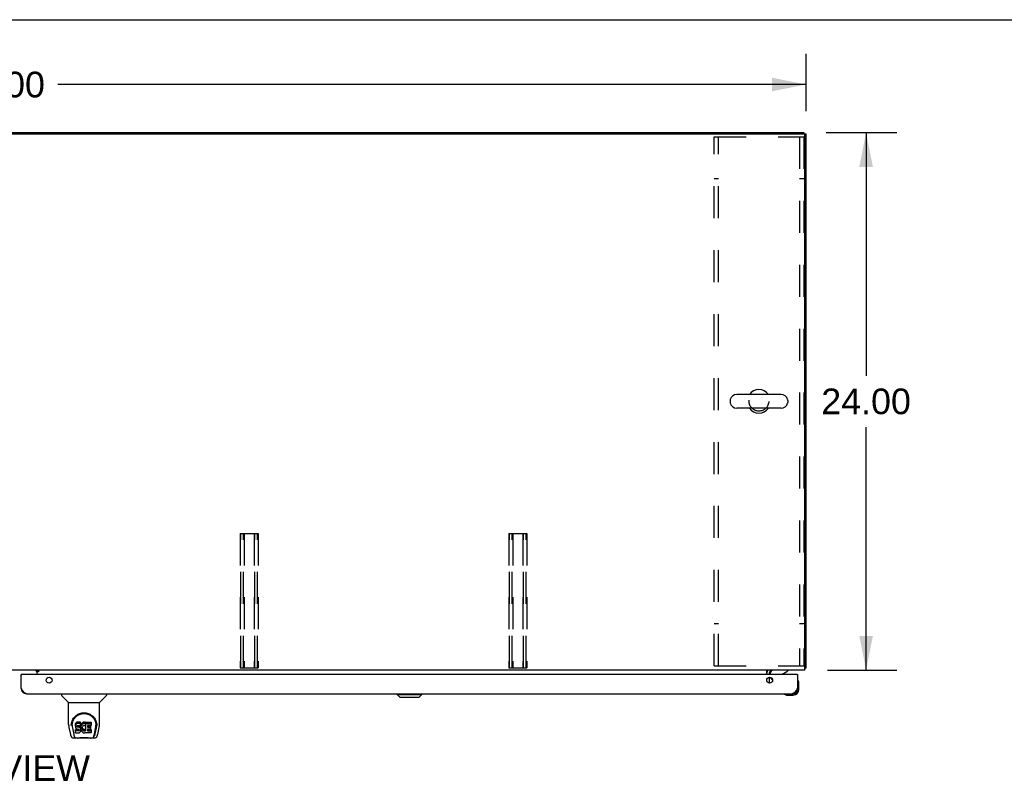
# Model space of a CAD drawing. Header units: inches. Extents: x 0 to 260, y 0 to 168.
# Tile 13 of 16: x 86 to 130, y 134 to 168. Entities that reach past the tile are written whole.
import ezdxf

# ---------------------------------------------------------------- set-up
doc = ezdxf.new("R2010")
doc.units = ezdxf.units.IN
doc.header["$LTSCALE"] = 14.28
doc.header["$MEASUREMENT"] = 0
doc.linetypes.add('HIDDEN', pattern=[0.2, 0.1, -0.1])
doc.layers.get('0').update_dxf_attribs({"linetype": 'CONTINUOUS'})
for name, color, linetype in [('02___PRT_ALL_AXES', 7, 'CONTINUOUS'), ('DEFAULT_2', 8, 'HIDDEN'), ('DIMENSIONS', 7, 'CONTINUOUS')]:
    doc.layers.add(name, color=color, linetype=linetype)
doc.styles.get("Standard").update_dxf_attribs({"font": 'arial.ttf'})
doc.dimstyles.new('DIMSTYLE_1', dxfattribs={"dimtxt": 1.145455, "dimasz": 1.527273, "dimexe": 0.09, "dimexo": 0.07, "dimgap": 0.0375, "dimtad": 0, "dimtih": 1, "dimtoh": 1, "dimzin": 4, "dimdsep": 46, "dimtxsty": 'Standard', "dimblk": '_FILLED', "dimblk1": '_FILLED', "dimblk2": '_FILLED', "dimcen": 0.09, "dimazin": 1, "dimtfac": 1, "dimtdec": 3, "dimtofl": 0, "dimtmove": 0, "dimatfit": 3, "dimldrblk": '_FILLED', "dimfxl": 1, "dimtolj": 1, "dimtzin": 4, "dimarcsym": 0})

# ---------------------------------------------------------------- blocks, each defined once
blk = doc.blocks.new('_FILLED')
at = {"color": 0, "linetype": 'ByBlock'}
blk.add_solid([(0, 0), (-1, 0.2), (-1, -0.2)], dxfattribs=at)
blk = doc.blocks.new('*D1')
at = {"layer": 'DIMENSIONS', "color": 2, "linetype": 'Continuous'}
for p, q in [((48.962, 163.796), (48.962, 166.479)), ((120.962, 163.91), (120.962, 166.479)), ((48.962, 165.105), (82.388, 165.105)), ((120.962, 165.105), (87.536, 165.105))]:
    blk.add_line(p, q, dxfattribs=at)
at = {"layer": 'DIMENSIONS', "color": 2, "linetype": 'Continuous', "xscale": 1.5272727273, "yscale": 1.5272727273, "zscale": 1.5272727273, "rotation": 180}
blk.add_blockref('_FILLED', (48.962, 165.105), dxfattribs=at)
at = {"layer": 'DIMENSIONS', "color": 2, "linetype": 'Continuous', "xscale": 1.5272727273, "yscale": 1.5272727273, "zscale": 1.5272727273}
blk.add_blockref('_FILLED', (120.962, 165.105), dxfattribs=at)
at = {"layer": 'DIMENSIONS', "color": 2, "linetype": 'Continuous', "insert": (84.962, 165.677), "char_height": 1.1455, "width": 4.0027, "attachment_point": 2, "line_spacing_factor": 0.9}
blk.add_mtext('72.00', dxfattribs=at)
blk = doc.blocks.new('*D19')
at = {"layer": 'DIMENSIONS', "color": 2, "linetype": 'Continuous'}
for p, q in [((121.865, 162.956), (125.018, 162.956)), ((123.644, 162.956), (123.644, 152.101)), ((123.644, 138.956), (123.644, 149.81)), ((121.919, 138.956), (125.018, 138.956))]:
    blk.add_line(p, q, dxfattribs=at)
at = {"layer": 'DIMENSIONS', "color": 2, "linetype": 'Continuous', "xscale": 1.5272727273, "yscale": 1.5272727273, "zscale": 1.5272727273}
for p, rotation in [((123.644, 162.956), 90), ((123.644, 138.956), 270)]:
    blk.add_blockref('_FILLED', p, dxfattribs=dict(at, rotation=rotation))
at = {"layer": 'DIMENSIONS', "color": 2, "linetype": 'Continuous', "insert": (123.644, 151.529), "char_height": 1.1455, "width": 4.0027, "attachment_point": 2, "line_spacing_factor": 0.9}
blk.add_mtext('24.00', dxfattribs=at)

msp = doc.modelspace()

# ---------------------------------------------------------------- linework, layer by layer
at = {"color": 7, "linetype": 'Continuous'}
for p, q in [((0, 168), (259.636, 168)), ((49.066, 162.956), (120.858, 162.956)), ((120.858, 162.956), (120.858, 162.904)), ((120.858, 162.904), (120.962, 162.904)), ((117.571, 150.999), (117.571, 150.912)), ((119.846, 151.262), (117.871, 151.262)), ((120.146, 150.999), (120.146, 150.912)), ((119.846, 150.65), (117.871, 150.65)), ((120.91, 139.06), (120.962, 139.06)), ((85.92, 138.752), (85.9, 138.752)), ((86.537, 138.945), (86.607, 138.875)), ((86.676, 138.921), (86.608, 138.921)), ((86.608, 138.876), (86.608, 138.921)), ((119.358, 138.752), (119.358, 138.799)), ((119.468, 138.525), (119.387, 138.605)), ((119.907, 138.779), (120.145, 138.917)), ((120.145, 138.956), (120.145, 138.917)), ((120.567, 138.752), (120.587, 138.752)), ((120.602, 138.486), (120.6, 138.493)), ((120.647, 138.357), (120.644, 138.395)), ((120.647, 138.101), (120.647, 138.357)), ((87.708, 137.898), (87.708, 137.835)), ((88.017, 137.51), (87.72, 137.808)), ((89.407, 137.51), (89.704, 137.808)), ((89.716, 137.898), (89.716, 137.835)), ((102.692, 137.858), (102.692, 137.898)), ((102.692, 137.858), (103.794, 137.858)), ((102.81, 137.74), (102.692, 137.858)), ((102.81, 137.74), (103.676, 137.74)), ((103.676, 137.74), (103.794, 137.858)), ((103.794, 137.858), (103.794, 137.898)), ((119.992, 137.884), (119.999, 137.883)), ((120.09, 137.841), (120.128, 137.838)), ((120.128, 137.838), (120.384, 137.838)), ((120.341, 137.898), (120.384, 137.898)), ((88.023, 137.504), (89.401, 137.504)), ((88.023, 136.532), (88.023, 137.504)), ((89.401, 136.533), (89.401, 137.504)), ((88.038, 136.389), (88.103, 136.084)), ((88.148, 136.563), (88.147, 136.5)), ((88.185, 136.49), (88.185, 136.467)), ((88.194, 136.369), (88.252, 136.076)), ((88.328, 136.536), (88.326, 136.512)), ((88.326, 136.445), (88.326, 136.512)), ((88.328, 136.469), (88.326, 136.445)), ((88.326, 136.445), (88.327, 136.421)), ((88.327, 136.421), (88.331, 136.398)), ((88.333, 136.559), (88.328, 136.536)), ((88.328, 136.469), (88.328, 136.536)), ((88.333, 136.492), (88.328, 136.469)), ((88.331, 136.398), (88.339, 136.376)), ((88.342, 136.582), (88.333, 136.559)), ((88.333, 136.492), (88.333, 136.559)), ((88.342, 136.515), (88.333, 136.492)), ((88.339, 136.376), (88.352, 136.355)), ((88.356, 136.601), (88.342, 136.582)), ((88.342, 136.515), (88.342, 136.582)), ((88.356, 136.534), (88.342, 136.515)), ((88.352, 136.355), (88.368, 136.338)), ((88.364, 136.609), (88.356, 136.601)), ((88.356, 136.534), (88.356, 136.601)), ((88.364, 136.542), (88.356, 136.534)), ((88.374, 136.616), (88.364, 136.609)), ((88.364, 136.542), (88.364, 136.609)), ((88.374, 136.549), (88.364, 136.542)), ((88.396, 136.625), (88.374, 136.616)), ((88.374, 136.549), (88.374, 136.616)), ((88.396, 136.559), (88.374, 136.549)), ((88.419, 136.633), (88.396, 136.625)), ((88.396, 136.559), (88.396, 136.625)), ((88.419, 136.566), (88.396, 136.559)), ((88.397, 136.434), (88.398, 136.449)), ((88.398, 136.426), (88.397, 136.434)), ((88.398, 136.449), (88.4, 136.464)), ((88.398, 136.426), (88.398, 136.449)), ((88.4, 136.419), (88.398, 136.426)), ((88.4, 136.464), (88.403, 136.47)), ((88.4, 136.419), (88.4, 136.464)), ((88.404, 136.413), (88.4, 136.419)), ((88.403, 136.47), (88.409, 136.475)), ((88.404, 136.413), (88.404, 136.472)), ((88.411, 136.408), (88.404, 136.413)), ((88.409, 136.475), (88.423, 136.48)), ((88.411, 136.475), (88.41, 136.476)), ((88.425, 136.471), (88.411, 136.475)), ((88.411, 136.408), (88.411, 136.475)), ((88.425, 136.404), (88.411, 136.408)), ((88.559, 136.633), (88.419, 136.633)), ((88.419, 136.566), (88.419, 136.633)), ((88.559, 136.566), (88.419, 136.566)), ((88.423, 136.48), (88.438, 136.481)), ((88.449, 136.472), (88.425, 136.471)), ((88.425, 136.404), (88.425, 136.471)), ((88.449, 136.405), (88.425, 136.404)), ((88.438, 136.481), (88.551, 136.481)), ((88.473, 136.471), (88.449, 136.472)), ((88.449, 136.405), (88.449, 136.472)), ((88.473, 136.404), (88.449, 136.405)), ((88.497, 136.466), (88.473, 136.471)), ((88.473, 136.404), (88.473, 136.471)), ((88.497, 136.399), (88.473, 136.404)), ((88.507, 136.461), (88.497, 136.466)), ((88.497, 136.399), (88.497, 136.466)), ((88.507, 136.394), (88.497, 136.399)), ((88.517, 136.454), (88.507, 136.461)), ((88.507, 136.394), (88.507, 136.461)), ((88.517, 136.387), (88.507, 136.394)), ((88.535, 136.437), (88.517, 136.454)), ((88.517, 136.387), (88.517, 136.454)), ((88.535, 136.37), (88.517, 136.387)), ((88.548, 136.417), (88.535, 136.437)), ((88.535, 136.37), (88.535, 136.437)), ((88.548, 136.35), (88.535, 136.37)), ((88.557, 136.395), (88.548, 136.417)), ((88.548, 136.35), (88.548, 136.417)), ((88.557, 136.328), (88.548, 136.35)), ((88.551, 136.481), (88.556, 136.481)), ((88.556, 136.481), (88.558, 136.487)), ((88.558, 136.391), (88.557, 136.395)), ((88.557, 136.328), (88.557, 136.395)), ((88.558, 136.487), (88.559, 136.499)), ((88.563, 136.469), (88.558, 136.424)), ((88.558, 136.358), (88.558, 136.424)), ((88.563, 136.402), (88.558, 136.358)), ((88.558, 136.358), (88.559, 136.335)), ((88.56, 136.59), (88.559, 136.633)), ((88.559, 136.566), (88.559, 136.633)), ((88.56, 136.523), (88.559, 136.566)), ((88.559, 136.499), (88.56, 136.523)), ((88.56, 136.523), (88.56, 136.59)), ((88.567, 136.491), (88.563, 136.469)), ((88.563, 136.402), (88.563, 136.469)), ((88.567, 136.424), (88.563, 136.402)), ((88.573, 136.512), (88.567, 136.491)), ((88.567, 136.424), (88.567, 136.491)), ((88.573, 136.445), (88.567, 136.424)), ((88.581, 136.533), (88.573, 136.512)), ((88.573, 136.445), (88.573, 136.512)), ((88.581, 136.466), (88.573, 136.445)), ((88.592, 136.552), (88.581, 136.533)), ((88.581, 136.466), (88.581, 136.533)), ((88.592, 136.485), (88.581, 136.466)), ((88.605, 136.57), (88.592, 136.552)), ((88.592, 136.485), (88.592, 136.552)), ((88.605, 136.504), (88.592, 136.485)), ((88.62, 136.587), (88.605, 136.57)), ((88.605, 136.504), (88.605, 136.57)), ((88.62, 136.52), (88.605, 136.504)), ((88.636, 136.602), (88.62, 136.587)), ((88.62, 136.52), (88.62, 136.587)), ((88.636, 136.536), (88.62, 136.52)), ((88.631, 136.4), (88.628, 136.373)), ((88.628, 136.373), (88.628, 136.346)), ((88.628, 136.346), (88.629, 136.333)), ((88.629, 136.333), (88.629, 136.373)), ((88.635, 136.413), (88.631, 136.4)), ((88.631, 136.393), (88.632, 136.387)), ((88.632, 136.387), (88.642, 136.362)), ((88.632, 136.32), (88.632, 136.387)), ((88.641, 136.425), (88.635, 136.413)), ((88.654, 136.615), (88.636, 136.602)), ((88.636, 136.536), (88.636, 136.602)), ((88.654, 136.549), (88.636, 136.536)), ((88.655, 136.448), (88.641, 136.425)), ((88.642, 136.362), (88.655, 136.339)), ((88.642, 136.296), (88.642, 136.362)), ((88.675, 136.624), (88.654, 136.615)), ((88.654, 136.549), (88.654, 136.615)), ((88.675, 136.557), (88.654, 136.549)), ((88.663, 136.458), (88.655, 136.448)), ((88.674, 136.466), (88.663, 136.458)), ((88.699, 136.476), (88.674, 136.466)), ((88.697, 136.629), (88.675, 136.624)), ((88.675, 136.557), (88.675, 136.624)), ((88.697, 136.562), (88.675, 136.557)), ((88.719, 136.631), (88.697, 136.629)), ((88.697, 136.562), (88.697, 136.629)), ((88.719, 136.565), (88.697, 136.562)), ((88.712, 136.479), (88.699, 136.476)), ((88.725, 136.479), (88.712, 136.479)), ((88.719, 136.631), (88.741, 136.631)), ((88.719, 136.565), (88.719, 136.631)), ((88.741, 136.564), (88.719, 136.565)), ((88.738, 136.476), (88.725, 136.479)), ((88.751, 136.471), (88.738, 136.476)), ((88.752, 136.629), (88.741, 136.631)), ((88.741, 136.564), (88.741, 136.631)), ((88.752, 136.562), (88.741, 136.564)), ((88.763, 136.626), (88.752, 136.629)), ((88.752, 136.562), (88.752, 136.629)), ((88.763, 136.559), (88.752, 136.562)), ((88.783, 136.542), (88.757, 136.474)), ((88.782, 136.614), (88.763, 136.626)), ((88.763, 136.559), (88.763, 136.626)), ((88.782, 136.547), (88.763, 136.559)), ((88.782, 136.614), (88.782, 136.547)), ((88.783, 136.61), (88.783, 136.543)), ((88.792, 136.631), (89.029, 136.631)), ((88.792, 136.239), (88.792, 136.631)), ((88.792, 136.564), (89.029, 136.564)), ((88.862, 136.476), (88.862, 136.409)), ((89.029, 136.481), (88.866, 136.481)), ((88.866, 136.471), (88.998, 136.471)), ((88.866, 136.404), (88.998, 136.404)), ((89.002, 136.467), (89.002, 136.327)), ((89.033, 136.626), (89.033, 136.485)), ((89.173, 136.076), (89.229, 136.366)), ((89.214, 136.112), (89.267, 136.382)), ((89.229, 136.366), (89.23, 136.37)), ((89.276, 136.563), (89.277, 136.5)), ((89.283, 136.477), (89.283, 136.478)), ((89.321, 136.084), (89.386, 136.389)), ((88.227, 135.929), (88.429, 135.929)), ((88.269, 136.008), (88.262, 136.008)), ((88.268, 136.012), (88.271, 136.002)), ((88.271, 136.002), (88.271, 136.002)), ((88.314, 135.929), (88.308, 135.929)), ((88.314, 135.929), (88.313, 135.929)), ((88.328, 136.159), (88.328, 136.301)), ((88.392, 136.306), (88.333, 136.306)), ((88.333, 136.239), (88.333, 136.306)), ((88.392, 136.239), (88.333, 136.239)), ((88.333, 136.155), (88.477, 136.155)), ((88.368, 136.338), (88.388, 136.325)), ((88.388, 136.325), (88.399, 136.321)), ((88.453, 136.306), (88.392, 136.306)), ((88.392, 136.239), (88.392, 136.306)), ((88.453, 136.24), (88.392, 136.239)), ((88.399, 136.321), (88.411, 136.319)), ((88.411, 136.319), (88.458, 136.318)), ((89.005, 135.917), (88.419, 135.917)), ((88.468, 136.308), (88.453, 136.306)), ((88.453, 136.24), (88.453, 136.306)), ((88.468, 136.241), (88.453, 136.24)), ((88.458, 136.318), (88.466, 136.318)), ((88.466, 136.318), (88.473, 136.315)), ((88.475, 136.311), (88.468, 136.308)), ((88.468, 136.241), (88.468, 136.308)), ((88.475, 136.244), (88.468, 136.241)), ((88.473, 136.315), (88.479, 136.311)), ((88.476, 136.313), (88.475, 136.311)), ((88.475, 136.244), (88.475, 136.311)), ((88.48, 136.249), (88.475, 136.244)), ((88.477, 136.155), (88.489, 136.156)), ((88.479, 136.311), (88.484, 136.305)), ((88.48, 136.249), (88.48, 136.309)), ((88.489, 136.261), (88.48, 136.249)), ((88.484, 136.305), (88.49, 136.291)), ((88.489, 136.261), (88.489, 136.293)), ((88.492, 136.268), (88.489, 136.261)), ((88.489, 136.156), (88.5, 136.16)), ((88.49, 136.291), (88.493, 136.276)), ((88.492, 136.268), (88.492, 136.281)), ((88.493, 136.276), (88.492, 136.268)), ((88.5, 136.16), (88.52, 136.174)), ((88.52, 136.174), (88.537, 136.191)), ((88.537, 136.191), (88.544, 136.201)), ((88.544, 136.201), (88.549, 136.212)), ((88.549, 136.212), (88.558, 136.234)), ((88.563, 136.305), (88.557, 136.328)), ((88.558, 136.234), (88.564, 136.257)), ((88.559, 136.335), (88.562, 136.313)), ((88.562, 136.313), (88.567, 136.291)), ((88.566, 136.281), (88.563, 136.305)), ((88.564, 136.257), (88.566, 136.281)), ((88.566, 136.281), (88.566, 136.296)), ((88.567, 136.291), (88.574, 136.27)), ((88.574, 136.27), (88.595, 136.231)), ((88.595, 136.231), (88.608, 136.213)), ((88.608, 136.213), (88.622, 136.196)), ((88.622, 136.196), (88.639, 136.181)), ((88.629, 136.333), (88.632, 136.32)), ((88.632, 136.32), (88.642, 136.296)), ((88.639, 136.181), (88.657, 136.167)), ((88.642, 136.296), (88.655, 136.272)), ((88.655, 136.339), (88.664, 136.329)), ((88.655, 136.272), (88.655, 136.339)), ((88.655, 136.272), (88.664, 136.262)), ((88.657, 136.167), (88.666, 136.162)), ((88.664, 136.329), (88.674, 136.32)), ((88.664, 136.262), (88.664, 136.329)), ((88.664, 136.262), (88.674, 136.253)), ((88.666, 136.162), (88.677, 136.159)), ((88.674, 136.32), (88.685, 136.313)), ((88.674, 136.253), (88.674, 136.32)), ((88.674, 136.253), (88.685, 136.246)), ((88.677, 136.159), (88.699, 136.153)), ((88.685, 136.313), (88.698, 136.308)), ((88.685, 136.246), (88.685, 136.313)), ((88.685, 136.246), (88.698, 136.241)), ((88.698, 136.308), (88.711, 136.306)), ((88.698, 136.241), (88.698, 136.308)), ((88.698, 136.241), (88.711, 136.239)), ((88.699, 136.153), (88.721, 136.15)), ((88.711, 136.306), (88.724, 136.305)), ((88.711, 136.239), (88.711, 136.306)), ((88.711, 136.239), (88.724, 136.238)), ((88.721, 136.15), (88.743, 136.154)), ((88.724, 136.305), (88.738, 136.307)), ((88.724, 136.238), (88.724, 136.305)), ((88.724, 136.238), (88.738, 136.24)), ((88.738, 136.307), (88.75, 136.311)), ((88.738, 136.24), (88.738, 136.307)), ((88.738, 136.24), (88.75, 136.244)), ((88.743, 136.154), (88.764, 136.16)), ((88.75, 136.311), (88.762, 136.317)), ((88.75, 136.244), (88.75, 136.311)), ((88.75, 136.244), (88.762, 136.25)), ((88.762, 136.317), (88.774, 136.324)), ((88.762, 136.25), (88.762, 136.317)), ((88.762, 136.25), (88.774, 136.257)), ((88.764, 136.16), (88.783, 136.172)), ((88.774, 136.324), (88.774, 136.257)), ((88.78, 136.323), (88.792, 136.306)), ((88.78, 136.256), (88.792, 136.239)), ((88.794, 136.172), (88.783, 136.172)), ((88.783, 136.172), (88.783, 136.172)), ((88.794, 136.159), (88.794, 136.172)), ((89.029, 136.155), (88.798, 136.155)), ((88.863, 136.318), (88.863, 136.24)), ((88.998, 136.322), (88.868, 136.322)), ((88.868, 136.302), (89.029, 136.302)), ((88.868, 136.236), (89.029, 136.236)), ((88.996, 135.929), (89.197, 135.929)), ((89.034, 136.298), (89.034, 136.159)), ((89.112, 135.929), (89.11, 135.929)), ((89.153, 136.002), (89.156, 136.012)), ((89.153, 136.002), (89.153, 136.002)), ((89.162, 136.008), (89.155, 136.008))]:
    msp.add_line(p, q, dxfattribs=at)
at = {"color": 3, "linetype": 'Continuous'}
for p, q in [((49.077, 162.904), (120.848, 162.904)), ((120.91, 138.956), (120.91, 162.841)), ((120.962, 139.06), (120.962, 162.904)), ((120.91, 138.956), (49.014, 138.956)), ((85.9, 138.144), (85.9, 138.752)), ((120.567, 138.752), (85.92, 138.752)), ((86.608, 138.945), (86.437, 138.945)), ((86.608, 138.926), (86.608, 138.956)), ((86.608, 138.926), (86.676, 138.926)), ((86.676, 138.876), (86.608, 138.876)), ((86.608, 138.876), (86.608, 138.752)), ((86.676, 138.926), (86.676, 138.876)), ((119.212, 138.752), (119.212, 138.956)), ((119.212, 138.456), (119.212, 138.547)), ((119.316, 138.813), (119.316, 138.752)), ((119.316, 138.633), (119.316, 138.371)), ((120.587, 138.752), (120.587, 138.144)), ((86.146, 137.898), (120.341, 137.898))]:
    msp.add_line(p, q, dxfattribs=at)
for points in [[(120.91, 139.04), (120.91, 139.04), (120.914, 139.041), (120.918, 139.042), (120.923, 139.043), (120.927, 139.044)], [(120.927, 139.044), (120.934, 139.046), (120.938, 139.046), (120.941, 139.047), (120.944, 139.048), (120.947, 139.049), (120.95, 139.049), (120.953, 139.05), (120.955, 139.051), (120.957, 139.052), (120.959, 139.053), (120.96, 139.054), (120.961, 139.056), (120.961, 139.057), (120.962, 139.058), (120.962, 139.06)], [(86.146, 137.898), (86.136, 137.898), (86.126, 137.9), (86.115, 137.903), (86.105, 137.906), (86.095, 137.911), (86.084, 137.917), (86.074, 137.923), (86.064, 137.931), (86.054, 137.939), (86.043, 137.949), (86.033, 137.959), (86.023, 137.97), (86.013, 137.982), (86.002, 137.994), (85.992, 138.007), (85.982, 138.021), (85.971, 138.035), (85.961, 138.05), (85.951, 138.065), (85.941, 138.08), (85.93, 138.096), (85.92, 138.112), (85.91, 138.128), (85.9, 138.144)], [(120.587, 138.144), (120.577, 138.128), (120.567, 138.112), (120.556, 138.096), (120.546, 138.08), (120.536, 138.065), (120.525, 138.05), (120.515, 138.035), (120.505, 138.021), (120.495, 138.007), (120.484, 137.994), (120.474, 137.982), (120.464, 137.97), (120.454, 137.959), (120.443, 137.949), (120.433, 137.939), (120.423, 137.931), (120.412, 137.923), (120.402, 137.917), (120.392, 137.911), (120.382, 137.906), (120.371, 137.903), (120.361, 137.9), (120.351, 137.898), (120.341, 137.898)]]:
    msp.add_lwpolyline(points, dxfattribs=at)
at = {"color": 7, "linetype": 'Continuous'}
for points in [[(88.141, 136.49), (88.144, 136.533), (88.151, 136.585), (88.163, 136.634), (88.178, 136.68), (88.197, 136.723), (88.218, 136.764), (88.243, 136.802), (88.27, 136.838), (88.299, 136.872), (88.331, 136.903), (88.366, 136.931), (88.402, 136.957), (88.441, 136.98), (88.482, 137), (88.525, 137.017), (88.57, 137.03), (88.616, 137.04), (88.663, 137.046), (88.71, 137.048), (88.758, 137.046), (88.804, 137.04), (88.85, 137.031), (88.895, 137.018), (88.938, 137.001), (88.979, 136.982), (89.018, 136.959), (89.055, 136.933), (89.09, 136.905), (89.122, 136.875), (89.152, 136.841), (89.179, 136.806), (89.204, 136.767), (89.225, 136.727), (89.244, 136.684), (89.26, 136.638), (89.272, 136.59), (89.28, 136.538), (89.283, 136.49)], [(88.185, 136.49), (88.186, 136.51), (88.187, 136.535), (88.19, 136.559), (88.193, 136.583), (88.198, 136.606), (88.204, 136.629), (88.211, 136.652), (88.218, 136.674), (88.227, 136.696), (88.236, 136.717), (88.246, 136.737), (88.257, 136.757), (88.269, 136.775), (88.281, 136.793), (88.294, 136.811), (88.307, 136.827), (88.321, 136.843), (88.335, 136.858), (88.349, 136.872), (88.364, 136.886), (88.379, 136.898), (88.394, 136.91), (88.409, 136.922), (88.425, 136.932), (88.441, 136.942), (88.457, 136.951), (88.472, 136.96)], [(88.472, 136.96), (88.488, 136.967), (88.504, 136.975), (88.52, 136.981), (88.536, 136.987), (88.552, 136.992), (88.568, 136.997), (88.584, 137.001), (88.6, 137.005), (88.616, 137.008), (88.632, 137.011), (88.648, 137.013), (88.664, 137.015), (88.679, 137.016), (88.695, 137.017), (88.711, 137.017), (88.727, 137.017), (88.743, 137.016), (88.759, 137.015), (88.775, 137.013), (88.791, 137.011), (88.807, 137.009), (88.823, 137.005), (88.839, 137.002), (88.855, 136.998), (88.871, 136.993), (88.887, 136.987), (88.903, 136.981), (88.919, 136.975), (88.935, 136.968)], [(88.935, 136.968), (88.951, 136.96), (88.967, 136.952), (88.983, 136.943), (88.998, 136.933), (89.014, 136.922), (89.029, 136.911), (89.044, 136.899), (89.059, 136.886), (89.074, 136.873), (89.089, 136.859), (89.103, 136.844), (89.117, 136.828), (89.13, 136.811), (89.143, 136.794), (89.155, 136.776), (89.167, 136.757), (89.178, 136.737), (89.188, 136.717), (89.197, 136.696), (89.206, 136.674), (89.213, 136.652), (89.22, 136.63), (89.226, 136.606), (89.231, 136.583), (89.234, 136.559), (89.237, 136.535), (89.239, 136.511), (89.239, 136.49)], [(88.023, 136.532), (88.024, 136.505), (88.027, 136.463), (88.032, 136.421), (88.038, 136.389)], [(88.141, 136.477), (88.141, 136.482), (88.141, 136.49)], [(88.185, 136.467), (88.185, 136.451), (88.187, 136.423), (88.19, 136.394), (88.194, 136.369)], [(89.23, 136.37), (89.231, 136.373), (89.231, 136.376), (89.232, 136.379), (89.232, 136.382), (89.233, 136.385), (89.233, 136.389), (89.234, 136.392), (89.234, 136.396), (89.235, 136.399), (89.235, 136.403), (89.235, 136.407), (89.236, 136.41), (89.236, 136.414), (89.237, 136.418), (89.237, 136.423), (89.237, 136.427), (89.238, 136.431), (89.238, 136.436), (89.238, 136.44), (89.239, 136.445), (89.239, 136.45), (89.239, 136.455), (89.239, 136.46), (89.239, 136.465), (89.239, 136.49)], [(89.283, 136.49), (89.283, 136.483), (89.283, 136.478)], [(89.386, 136.389), (89.392, 136.42), (89.397, 136.463), (89.4, 136.505), (89.401, 136.533)], [(88.103, 136.084), (88.107, 136.069), (88.112, 136.048), (88.118, 136.029), (88.124, 136.013), (88.131, 135.998), (88.138, 135.985), (88.147, 135.973), (88.156, 135.961), (88.167, 135.951), (88.179, 135.943), (88.193, 135.936), (88.208, 135.931), (88.223, 135.929), (88.227, 135.929)], [(88.252, 136.076), (88.254, 136.065), (88.257, 136.051), (88.26, 136.038), (88.264, 136.025), (88.268, 136.012)], [(88.271, 136.002), (88.277, 135.989), (88.283, 135.977), (88.289, 135.966), (88.296, 135.957), (88.303, 135.949), (88.311, 135.942), (88.32, 135.936), (88.33, 135.932), (88.34, 135.93), (88.348, 135.929)], [(88.333, 136.306), (88.332, 136.306), (88.332, 136.305), (88.332, 136.305), (88.331, 136.305), (88.331, 136.305), (88.33, 136.305), (88.33, 136.304), (88.33, 136.304), (88.329, 136.304), (88.329, 136.303), (88.329, 136.303), (88.329, 136.302), (88.328, 136.302), (88.328, 136.301)], [(88.333, 136.239), (88.332, 136.239), (88.332, 136.239), (88.332, 136.239), (88.331, 136.238), (88.331, 136.238), (88.33, 136.238), (88.33, 136.238), (88.33, 136.237), (88.329, 136.237), (88.329, 136.236), (88.329, 136.236), (88.329, 136.235), (88.328, 136.235), (88.328, 136.234)], [(88.429, 135.929), (88.449, 135.93), (88.471, 135.931), (88.495, 135.934), (88.519, 135.936), (88.545, 135.939), (88.572, 135.942), (88.599, 135.945), (88.627, 135.947), (88.656, 135.949), (88.686, 135.95), (88.715, 135.95), (88.744, 135.95), (88.773, 135.948), (88.802, 135.947), (88.829, 135.944), (88.856, 135.942), (88.882, 135.939), (88.908, 135.936), (88.931, 135.933), (88.954, 135.931), (88.976, 135.93), (88.996, 135.929)], [(88.429, 135.929), (88.451, 135.93), (88.477, 135.932), (88.505, 135.934), (88.533, 135.937), (88.562, 135.94), (88.591, 135.942), (88.62, 135.945), (88.651, 135.947), (88.681, 135.948), (88.712, 135.948), (88.742, 135.948), (88.772, 135.947), (88.803, 135.945), (88.832, 135.943), (88.862, 135.94), (88.919, 135.934)], [(88.919, 135.934), (88.946, 135.932), (88.973, 135.93), (88.996, 135.929)], [(89.076, 135.929), (89.084, 135.93), (89.094, 135.932), (89.104, 135.936), (89.113, 135.942), (89.121, 135.949), (89.128, 135.957), (89.135, 135.966), (89.141, 135.977), (89.147, 135.989), (89.153, 136.002)], [(89.156, 136.012), (89.16, 136.025), (89.164, 136.038), (89.167, 136.051), (89.17, 136.065), (89.173, 136.076)], [(89.197, 135.929), (89.211, 135.931), (89.225, 135.934), (89.237, 135.939), (89.249, 135.945), (89.259, 135.953), (89.269, 135.962), (89.277, 135.972), (89.285, 135.983), (89.291, 135.994), (89.297, 136.007), (89.303, 136.021), (89.308, 136.036), (89.313, 136.053), (89.318, 136.072), (89.321, 136.084)]]:
    msp.add_lwpolyline(points, dxfattribs=at)
at = {"color": 3, "linetype": 'Continuous'}
for centre in [(87.15, 138.502), (119.337, 138.502)]:
    msp.add_circle(centre, 0.133, dxfattribs=at)
for centre, radius, start, end in [((120.848, 162.841), 0.0625, 0, 90), ((85.92, 138.732), 0.02, 90, 180), ((86.558, 138.906), 0.05, 2.6499, 51.2791), ((119.459, 138.813), 0.142, 90, 180), ((120.567, 138.732), 0.02, 0, 90), ((86.146, 138.144), 0.246, 180, 270), ((120.341, 138.144), 0.246, 270, 360)]:
    msp.add_arc(centre, radius, start, end, dxfattribs=at)
at = {"color": 7, "linetype": 'Continuous'}
for centre, radius, start, end in [((118.858, 150.956), 0.523, 35.8102, 144.1898), ((117.714, 150.999), 0.144, 164.3697, 180), ((117.714, 150.912), 0.144, 180, 195.6303), ((117.871, 150.956), 0.306, 90, 164.3697), ((117.871, 150.956), 0.306, 195.6303, 270), ((119.846, 150.956), 0.306, 15.6303, 90), ((119.846, 150.956), 0.306, 270, 344.3697), ((120.002, 150.999), 0.144, 0, 15.6303), ((120.002, 150.912), 0.144, 344.3697, 360), ((118.858, 150.956), 0.523, 215.8091, 324.1909), ((119.459, 138.813), 0.246, 144.6688, 180), ((119.515, 138.799), 0.157, 90, 180), ((119.458, 138.676), 0.1, 207.0268, 225), ((119.957, 138.692), 0.1, 120.092, 143.4532), ((120.384, 138.101), 0.263, 270, 360), ((120.384, 138.101), 0.203, 270, 360), ((120.602, 138.478), 0.015, 96.3796, 180), ((120.599, 138.478), 0.015, 30.8899, 83.6204), ((120.397, 138.357), 0.25, 0, 30.8899), ((87.747, 137.835), 0.0394, 180, 225), ((89.677, 137.835), 0.0394, 315, 360), ((120.007, 137.883), 0.015, 90, 173.6204), ((120.007, 137.886), 0.015, 186.3796, 239.1101), ((120.128, 138.088), 0.25, 239.1101, 270), ((88.031, 137.524), 0.0197, 225, 270), ((89.393, 137.524), 0.0197, 270, 315), ((88.419, 135.937), 0.0197, 203.607, 270), ((89.005, 135.937), 0.0197, 270, 336.393)]:
    msp.add_arc(centre, radius, start, end, dxfattribs=at)
for centre, major_axis, ratio, start_param, end_param in [((88.712, 136.49), (0, 0.565), 0.999848, 1.129542, 1.553352), ((88.753, 136.475), (0, 0.00448), 1, -3.557718, -1.937287), ((88.779, 136.61), (0.00448, 0), 1, 0.003891, 0.905353), ((88.779, 136.543), (0.00448, 0), 1, 5.916695, 7.188538), ((88.866, 136.476), (0.00448, 0), 1, 1.570796, 3.141593), ((88.866, 136.476), (0.00448, 0), 1, -3.141593, -1.570796), ((88.866, 136.409), (0.00448, 0), 1, -3.141593, -1.570796), ((88.998, 136.467), (0.00448, 0), 1, 0, 1.570796), ((88.998, 136.4), (0.00448, 0), 1, 0, 1.570796), ((89.029, 136.626), (0.00448, 0), 1, 0, 1.570796), ((89.029, 136.559), (0.00448, 0), 1, 0, 1.570796), ((89.029, 136.485), (0.00448, 0), 1, -1.570796, 0), ((88.712, 136.49), (0, 0.565), 0.999848, 4.519536, 5.157611), ((88.333, 136.159), (0, 0.00483), 1, -4.712389, -3.141593), ((88.776, 136.321), (0, 0.00448), 1, -0.975826, 0.651783), ((88.776, 136.254), (0, 0.00448), 1, -0.975826, 0.651783), ((88.798, 136.159), (0.00448, 0), 1, -3.141593, -1.570796), ((88.868, 136.318), (0.00448, 0), 1, 1.570796, 3.141593), ((88.868, 136.307), (0.00448, 0), 1, -3.141593, -1.570796), ((88.868, 136.24), (0.00448, 0), 1, -3.141593, -1.570796), ((88.998, 136.327), (0.00448, 0), 1, -1.570796, 0), ((89.029, 136.298), (0.00448, 0), 1, 0, 1.570796), ((89.029, 136.231), (0.00448, 0), 1, 0, 1.570796), ((89.029, 136.159), (0.00448, 0), 1, -1.570796, 0), ((89.156, 136.362), (-0.007, 0.354), 0.213027, -3.145575, -2.360177)]:
    msp.add_ellipse(centre, major_axis=major_axis, ratio=ratio, start_param=start_param, end_param=end_param, dxfattribs=at)
at = {"layer": '02___PRT_ALL_AXES', "color": 3, "linetype": 'Continuous'}
msp.add_line((86.437, 138.945), (86.437, 138.956), dxfattribs=at)
at = {"layer": '02___PRT_ALL_AXES', "color": 8, "linetype": 'HIDDEN'}
msp.add_circle((118.858, 150.956), 0.438, dxfattribs=at)
at = {"layer": '02___PRT_ALL_AXES', "color": 7, "linetype": 'Continuous'}
for start, end in [(350.8498, 351.3733), (355.1015, 355.7578)]:
    msp.add_arc((120.384, 138.101), 0.263, start, end, dxfattribs=at)
at = {"layer": 'DEFAULT_2', "color": 8, "linetype": 'HIDDEN'}
for p, q in [((116.858, 162.768), (120.858, 162.768)), ((116.858, 139.143), (116.858, 162.768)), ((117.045, 139.143), (117.045, 162.768)), ((120.671, 162.768), (120.671, 139.143)), ((120.858, 162.768), (120.858, 139.143)), ((117.045, 160.893), (116.858, 160.893)), ((120.858, 160.893), (120.671, 160.893)), ((95.681, 145.06), (96.493, 145.06)), ((95.681, 145.06), (95.681, 139.06)), ((95.721, 139.06), (95.721, 145.06)), ((95.828, 139.06), (95.828, 145.06)), ((95.868, 145.06), (95.868, 139.06)), ((96.306, 145.06), (96.306, 139.06)), ((96.346, 139.06), (96.346, 145.06)), ((96.453, 139.06), (96.453, 145.06)), ((96.493, 145.06), (96.493, 139.06)), ((107.681, 145.06), (108.493, 145.06)), ((107.681, 145.06), (107.681, 139.06)), ((107.721, 139.06), (107.721, 145.06)), ((107.828, 139.06), (107.828, 145.06)), ((107.868, 145.06), (107.868, 139.06)), ((108.306, 145.06), (108.306, 139.06)), ((108.346, 139.06), (108.346, 145.06)), ((108.453, 139.06), (108.453, 145.06)), ((108.493, 145.06), (108.493, 139.06)), ((117.045, 141.018), (116.858, 141.018)), ((120.858, 141.018), (120.671, 141.018)), ((95.681, 139.06), (96.493, 139.06)), ((107.681, 139.06), (108.493, 139.06)), ((116.858, 139.143), (120.858, 139.143))]:
    msp.add_line(p, q, dxfattribs=at)

# ---------------------------------------------------------------- texts
at = {"layer": 'DIMENSIONS', "color": 2, "linetype": 'Continuous', "insert": (85.064, 135.154), "char_height": 1.1455, "width": 7.80527, "attachment_point": 2, "line_spacing_factor": 0.9}
msp.add_mtext('TOP VIEW', dxfattribs=at)

# ---------------------------------------------------------------- dimensions: what is measured, and where the dimension line sits
at = {"layer": 'DIMENSIONS', "color": 2, "linetype": 'Continuous'}
dim = msp.add_linear_dim(base=(120.962, 165.105), p1=(48.962, 166.549), p2=(120.962, 166.549), dimstyle='DIMSTYLE_1', dxfattribs=at)
dim.commit()
dim.dimension.update_dxf_attribs({"geometry": '*D1', "text_midpoint": (84.962, 165.098), "dimtype": 160})
dim = msp.add_linear_dim(base=(123.644, 162.956), p1=(121.849, 138.956), p2=(121.795, 162.956), angle=90, dimstyle='DIMSTYLE_1', dxfattribs=at)
dim.commit()
dim.dimension.update_dxf_attribs({"geometry": '*D19', "text_midpoint": (123.629, 150.949), "dimtype": 160})

doc.saveas('drawing.dxf')
